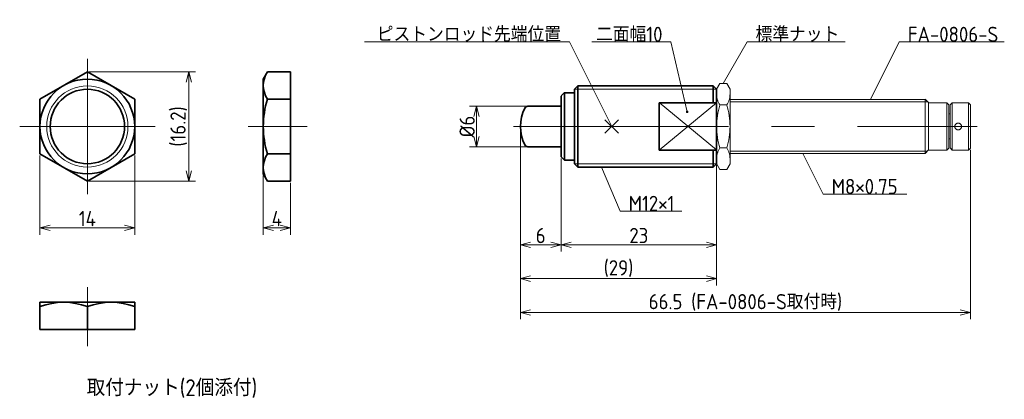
# Model space of a CAD drawing. Header units: millimetres. Extents: x 142 to 288, y 127 to 183.
import ezdxf

# ---------------------------------------------------------------- set-up
doc = ezdxf.new("R2010")
doc.units = ezdxf.units.MM
doc.header["$MEASUREMENT"] = 0
doc.header["$PDMODE"] = 3
doc.header["$PDSIZE"] = 1
doc.linetypes.add('CENTER', pattern=[50.8, 31.75, -6.35, 6.35, -6.35])
doc.linetypes.add('PHANTOM', pattern=[63.5, 31.75, -6.35, 6.35, -6.35, 6.35, -6.35])
doc.layers.get('0').update_dxf_attribs({"plot": 0})
doc.layers.add('図形', color=7, linetype='Continuous', lineweight=35)
doc.layers.add('寸法・文字', color=3, linetype='Continuous', lineweight=18)
doc.layers.get('0').off()
doc.styles.add('Dimension', font='isocp.shx', dxfattribs={"bigfont": 'bigfont.shx'})
doc.dimstyles.new('DXF用', dxfattribs={"dimscale": 0, "dimtxt": 4.5, "dimasz": 3, "dimexe": 2, "dimexo": 0.5, "dimgap": 0.5, "dimtad": 1, "dimdec": 3, "dimdsep": 46, "dimtxsty": 'Dimension', "dimblk": 'OPEN30', "dimcen": 2.5, "dimclrd": 3, "dimclre": 3, "dimclrt": 3, "dimazin": 2, "dimtfac": 1, "dimtdec": 3, "dimtmove": 0, "dimatfit": 3, "dimldrblk": 'OPEN30', "dimfxl": 1, "dimlwd": 18, "dimlwe": 18, "dimarcsym": 0})

# ---------------------------------------------------------------- blocks, each defined once
blk = doc.blocks.new('_Open30')
at = {"color": 0, "linetype": 'ByBlock', "lineweight": -2}
for p, q in [((-1, 0.268), (0, 0)), ((0, 0), (-1, -0.268)), ((0, 0), (-1, 0))]:
    blk.add_line(p, q, dxfattribs=at)
blk = doc.blocks.new('*D1')
at = {"layer": 'Defpoints', "color": 0}
for p in [(152.5, 175.58), (152.5, 159.42), (167.5, 159.42)]:
    blk.add_point(p, dxfattribs=at)
at = {"layer": '寸法・文字', "color": 3, "lineweight": 18}
for p, q in [((152.75, 175.58), (168.5, 175.58)), ((167.5, 174.08), (167.5, 160.92)), ((152.75, 159.42), (168.5, 159.42))]:
    blk.add_line(p, q, dxfattribs=at)
at = {"layer": '寸法・文字', "color": 3, "lineweight": 18, "xscale": 1.5, "yscale": 1.5, "zscale": 1.5}
for p, rotation in [((167.5, 175.58), 90), ((167.5, 159.42), 270)]:
    blk.add_blockref('_Open30', p, dxfattribs=dict(at, rotation=rotation))
at = {"layer": '寸法・文字', "color": 3, "insert": (166.01, 167.5), "char_height": 2.25, "attachment_point": 5, "rotation": 90, "style": 'Dimension'}
blk.add_mtext('(16.2)', dxfattribs=at)
blk = doc.blocks.new('*D2')
at = {"layer": 'Defpoints', "color": 0}
for p in [(145.5, 163.46), (159.5, 163.46), (159.5, 152.5)]:
    blk.add_point(p, dxfattribs=at)
at = {"layer": '寸法・文字', "color": 3, "lineweight": 18}
for p, q in [((145.5, 163.21), (145.5, 151.5)), ((159.5, 163.21), (159.5, 151.5)), ((147, 152.5), (158, 152.5))]:
    blk.add_line(p, q, dxfattribs=at)
at = {"layer": '寸法・文字', "color": 3, "lineweight": 18, "xscale": 1.5, "yscale": 1.5, "zscale": 1.5, "rotation": 180}
blk.add_blockref('_Open30', (145.5, 152.5), dxfattribs=at)
at = {"layer": '寸法・文字', "color": 3, "lineweight": 18, "xscale": 1.5, "yscale": 1.5, "zscale": 1.5}
blk.add_blockref('_Open30', (159.5, 152.5), dxfattribs=at)
at = {"layer": '寸法・文字', "color": 3, "insert": (152.5, 153.88), "char_height": 2.25, "attachment_point": 5, "style": 'Dimension'}
blk.add_mtext('14', dxfattribs=at)
blk = doc.blocks.new('*D3')
at = {"layer": 'Defpoints', "color": 0}
for p in [(178.5, 160.5), (182.5, 159.42), (182.5, 152.5)]:
    blk.add_point(p, dxfattribs=at)
at = {"layer": '寸法・文字', "color": 3, "lineweight": 18}
for p, q in [((178.5, 160.25), (178.5, 151.5)), ((182.5, 159.17), (182.5, 151.5)), ((180, 152.5), (181, 152.5))]:
    blk.add_line(p, q, dxfattribs=at)
at = {"layer": '寸法・文字', "color": 3, "lineweight": 18, "xscale": 1.5, "yscale": 1.5, "zscale": 1.5, "rotation": 180}
blk.add_blockref('_Open30', (178.5, 152.5), dxfattribs=at)
at = {"layer": '寸法・文字', "color": 3, "lineweight": 18, "xscale": 1.5, "yscale": 1.5, "zscale": 1.5}
blk.add_blockref('_Open30', (182.5, 152.5), dxfattribs=at)
at = {"layer": '寸法・文字', "color": 3, "insert": (180.5, 153.88), "char_height": 2.25, "attachment_point": 5, "style": 'Dimension'}
blk.add_mtext('4', dxfattribs=at)
blk = doc.blocks.new('*D10')
at = {"layer": 'Defpoints', "color": 0}
for p in [(217.6, 170.5), (210, 164.5), (217.6, 164.5)]:
    blk.add_point(p, dxfattribs=at)
at = {"layer": '寸法・文字', "color": 3, "lineweight": 18}
for p, q in [((217.35, 170.5), (209, 170.5)), ((210, 169), (210, 166)), ((217.35, 164.5), (209, 164.5))]:
    blk.add_line(p, q, dxfattribs=at)
at = {"layer": '寸法・文字', "color": 3, "lineweight": 18, "xscale": 1.5, "yscale": 1.5, "zscale": 1.5}
for p, rotation in [((210, 170.5), 90), ((210, 164.5), 270)]:
    blk.add_blockref('_Open30', p, dxfattribs=dict(at, rotation=rotation))
at = {"layer": '寸法・文字', "color": 3, "insert": (208.625, 167.5), "char_height": 2.25, "attachment_point": 5, "rotation": 90, "style": 'Dimension'}
blk.add_mtext('%%c6', dxfattribs=at)
blk = doc.blocks.new('*D11')
at = {"layer": 'Defpoints', "color": 0}
for p in [(216.5, 167.5), (222.5, 163), (222.5, 150)]:
    blk.add_point(p, dxfattribs=at)
at = {"layer": '寸法・文字', "color": 3, "lineweight": 18}
for p, q in [((216.5, 167.25), (216.5, 149)), ((222.5, 162.75), (222.5, 149)), ((218, 150), (221, 150))]:
    blk.add_line(p, q, dxfattribs=at)
at = {"layer": '寸法・文字', "color": 3, "lineweight": 18, "xscale": 1.5, "yscale": 1.5, "zscale": 1.5, "rotation": 180}
blk.add_blockref('_Open30', (216.5, 150), dxfattribs=at)
at = {"layer": '寸法・文字', "color": 3, "lineweight": 18, "xscale": 1.5, "yscale": 1.5, "zscale": 1.5}
blk.add_blockref('_Open30', (222.5, 150), dxfattribs=at)
at = {"layer": '寸法・文字', "color": 3, "insert": (219.5, 151.37), "char_height": 2.25, "attachment_point": 5, "style": 'Dimension'}
blk.add_mtext('6', dxfattribs=at)
blk = doc.blocks.new('*D12')
at = {"layer": 'Defpoints', "color": 0}
for p in [(222.5, 163), (245.5, 162), (245.5, 150)]:
    blk.add_point(p, dxfattribs=at)
at = {"layer": '寸法・文字', "color": 3, "lineweight": 18}
for p, q in [((222.5, 162.75), (222.5, 149)), ((245.5, 161.75), (245.5, 149)), ((224, 150), (244, 150))]:
    blk.add_line(p, q, dxfattribs=at)
at = {"layer": '寸法・文字', "color": 3, "lineweight": 18, "xscale": 1.5, "yscale": 1.5, "zscale": 1.5, "rotation": 180}
blk.add_blockref('_Open30', (222.5, 150), dxfattribs=at)
at = {"layer": '寸法・文字', "color": 3, "lineweight": 18, "xscale": 1.5, "yscale": 1.5, "zscale": 1.5}
blk.add_blockref('_Open30', (245.5, 150), dxfattribs=at)
at = {"layer": '寸法・文字', "color": 3, "insert": (234, 151.38), "char_height": 2.25, "attachment_point": 5, "style": 'Dimension'}
blk.add_mtext('23', dxfattribs=at)
blk = doc.blocks.new('*D13')
at = {"layer": 'Defpoints', "color": 0}
for p in [(216.5, 167.5), (245.5, 162.03), (245.5, 145)]:
    blk.add_point(p, dxfattribs=at)
at = {"layer": '寸法・文字', "color": 3, "lineweight": 18}
for p, q in [((216.5, 167.25), (216.5, 144)), ((245.5, 161.78), (245.5, 144)), ((218, 145), (244, 145))]:
    blk.add_line(p, q, dxfattribs=at)
at = {"layer": '寸法・文字', "color": 3, "lineweight": 18, "xscale": 1.5, "yscale": 1.5, "zscale": 1.5, "rotation": 180}
blk.add_blockref('_Open30', (216.5, 145), dxfattribs=at)
at = {"layer": '寸法・文字', "color": 3, "lineweight": 18, "xscale": 1.5, "yscale": 1.5, "zscale": 1.5}
blk.add_blockref('_Open30', (245.5, 145), dxfattribs=at)
at = {"layer": '寸法・文字', "color": 3, "insert": (231, 146.49), "char_height": 2.25, "attachment_point": 5, "style": 'Dimension'}
blk.add_mtext('(29)', dxfattribs=at)
blk = doc.blocks.new('*D14')
at = {"layer": 'Defpoints', "color": 0}
for p in [(216.5, 167.5), (283, 164.3), (283, 140)]:
    blk.add_point(p, dxfattribs=at)
at = {"layer": '寸法・文字', "color": 3, "lineweight": 18}
for p, q in [((216.5, 167.25), (216.5, 139)), ((283, 164.05), (283, 139)), ((218, 140), (281.5, 140))]:
    blk.add_line(p, q, dxfattribs=at)
at = {"layer": '寸法・文字', "color": 3, "lineweight": 18, "xscale": 1.5, "yscale": 1.5, "zscale": 1.5, "rotation": 180}
blk.add_blockref('_Open30', (216.5, 140), dxfattribs=at)
at = {"layer": '寸法・文字', "color": 3, "lineweight": 18, "xscale": 1.5, "yscale": 1.5, "zscale": 1.5}
blk.add_blockref('_Open30', (283, 140), dxfattribs=at)
at = {"layer": '寸法・文字', "color": 3, "insert": (249.75, 141.4875), "char_height": 2.25, "attachment_point": 5, "style": 'Dimension'}
blk.add_mtext('66.5 (FA-0806-S取付時)', dxfattribs=at)

msp = doc.modelspace()

# ---------------------------------------------------------------- linework, layer by layer
at = {"layer": '図形', "color": 3, "linetype": 'CENTER', "lineweight": 18}
for p, q in [((152.5, 177.5), (152.5, 157.5)), ((142.5, 167.5), (162.5, 167.5)), ((176.25, 167.5), (185, 167.5)), ((215.5, 167.5), (284, 167.5)), ((152.5, 143.75), (152.5, 135))]:
    msp.add_line(p, q, dxfattribs=at)
at = {"layer": '図形'}
for p, q in [((179.1252, 175.5829), (178.5, 174.5)), ((179.1252, 175.5829), (182.5, 175.5829)), ((182.5, 175.5829), (182.5, 159.4171)), ((178.5, 174.5), (178.5, 160.5)), ((225, 173.525), (224.5, 173.025)), ((245, 173.5), (225, 173.5)), ((225, 173.5), (225, 167.5)), ((245.5, 173.025), (245, 173.525)), ((245, 173.5), (245, 171)), ((223, 172.525), (222.5, 172.025)), ((222.5, 172), (222.5, 167.5)), ((224.5, 172.5), (223, 172.5)), ((223, 172.5), (223, 167.5)), ((224.5, 173), (224.5, 167.5)), ((245.5, 173), (245.5, 162)), ((245.5, 162), (245.5, 173)), ((179.1252, 171.5415), (182.5, 171.5415)), ((217.6, 170.5), (222.5, 170.5)), ((245.5, 171), (237, 171)), ((237, 171), (237, 167.5)), ((222.5, 163), (222.5, 167.5)), ((223, 162.5), (223, 167.5)), ((224.5, 162), (224.5, 167.5)), ((225, 161.5), (225, 167.5)), ((237, 164), (237, 167.5)), ((222.5, 164.5), (217.6, 164.5)), ((179.1252, 163.4585), (182.5, 163.4585)), ((223, 162.5), (222.5, 163)), ((245.5, 164), (237, 164)), ((245, 161.5), (245, 164)), ((224.5, 162.5), (223, 162.5)), ((225, 161.5), (224.5, 162)), ((245.5, 162), (245, 161.5)), ((179.1252, 159.4171), (178.5, 160.5)), ((245, 161.5), (225, 161.5)), ((179.1252, 159.4171), (182.5, 159.4171)), ((159.5, 141.5), (145.5, 141.5)), ((145.5, 141.5), (145.5, 137.5)), ((159.5, 141.5), (159.5, 137.5)), ((152.5, 140.8748), (152.5, 137.5)), ((159.5, 137.5), (145.5, 137.5))]:
    msp.add_line(p, q, dxfattribs=at)
at = {"layer": '図形', "color": 5, "linetype": 'PHANTOM', "lineweight": 18}
for p, q in [((245.5, 173), (245.975, 173.875)), ((245.975, 173.875), (247, 173.875)), ((247.5, 173.025), (247, 173.875)), ((247.5, 162), (247.5, 173)), ((245.975, 170.7), (247, 170.7)), ((247.5, 171.5), (276.3, 171.5)), ((247.5, 171.125), (276.675, 171.125)), ((276.3, 171.525), (276.8, 171.025)), ((276.3, 163.5), (276.3, 171.5)), ((276.8, 171.025), (276.8, 164)), ((276.8, 171), (279.5, 171)), ((279.5, 164), (279.5, 171)), ((279.5, 171), (279.8, 170.725)), ((279.8, 164.3), (279.8, 170.725)), ((280, 170.7), (280.3, 171)), ((280, 164.325), (280, 170.7)), ((280.3, 171), (280.3, 164)), ((280.3, 171), (282.7, 171)), ((282.7, 164), (282.7, 171)), ((282.7, 171), (283, 170.7)), ((283, 170.7), (283, 164.3)), ((279.8, 169.35), (280, 169.35)), ((279.8, 165.675), (280, 165.675)), ((245.975, 164.325), (247, 164.325)), ((247.5, 163.875), (276.675, 163.875)), ((247.5, 163.5), (276.3, 163.5)), ((276.3, 163.525), (276.8, 164.025)), ((276.8, 164), (279.5, 164)), ((279.5, 164), (279.8, 164.3)), ((280.3, 164), (280, 164.325)), ((280.3, 164), (282.7, 164)), ((282.7, 164), (283, 164.3)), ((245.5, 162.025), (245.975, 161.15)), ((247.5, 162), (247, 161.15)), ((245.975, 161.15), (247, 161.15))]:
    msp.add_line(p, q, dxfattribs=at)
at = {"layer": '図形', "color": 3, "lineweight": 18}
for p, q in [((245.5, 173), (224.5, 173)), ((237, 171.025), (245.5, 164.025)), ((237, 164), (245.5, 171)), ((245.5, 162), (224.5, 162))]:
    msp.add_line(p, q, dxfattribs=at)
at = {"layer": '図形'}
msp.add_lwpolyline([(145.5, 163.4585), (152.5, 159.4171), (159.5, 163.4585), (159.5, 171.5415), (152.5, 175.5829), (145.5, 171.5415)], close=True, dxfattribs=at)
for radius in [7, 5.5]:
    msp.add_circle((152.5, 167.5), radius, dxfattribs=at)
at = {"layer": '図形', "color": 3, "lineweight": 18}
msp.add_circle((152.5, 167.5), 6, dxfattribs=at)
at = {"layer": '図形', "color": 5, "linetype": 'PHANTOM', "lineweight": 18}
msp.add_circle((281.2, 167.5), 0.5, dxfattribs=at)
at = {"layer": '図形'}
for centre, radius, start, end in [((182.0782, 173.5622), 3.5782, 145.615753, 214.384247), ((191.8748, 167.5), 13.3748, 162.412042, 197.587956), ((217.6, 170), 0.5, 90, 152.96875), ((222.5, 167.5), 6, 152.96875, 207.046875), ((217.6, 165), 0.5, 207.046875, 270), ((182.0782, 161.4378), 3.5782, 145.615753, 214.384247), ((149, 131.3908), 10.1092, 69.743842, 110.256158), ((156, 131.3908), 10.1092, 69.743842, 110.256158)]:
    msp.add_arc(centre, radius, start, end, dxfattribs=at)
at = {"layer": '図形', "color": 5, "linetype": 'PHANTOM', "lineweight": 18}
for centre, radius, start, end in [((248.3, 172.275), 2.8, 180, 214.390625), ((244.675, 172.275), 2.8, 325.625, 0), ((256, 167.5), 10.5, 162.421875, 197.59375), ((236.975, 167.5), 10.5, 342.421875, 17.59375), ((248.3, 162.75), 2.8, 145.625, 180), ((244.675, 162.75), 2.8, 0, 34.390625)]:
    msp.add_arc(centre, radius, start, end, dxfattribs=at)
at = {"layer": '図形'}
msp.add_point((230, 167.5), dxfattribs=at)

# ---------------------------------------------------------------- texts
at = {"layer": '寸法・文字', "char_height": 2.25, "style": 'Dimension'}
for s, insert, attachment_point in [('ピストンロッド先端位置', (222.5, 180), 9), ('二面幅10', (237.5, 180), 9), ('標準ナット', (251.25, 180), 7), ('FA-0806-S', (273.75, 180), 7), ('M8×0.75', (262.5, 157.5), 7), ('M12×1', (232.5, 155), 7)]:
    msp.add_mtext(s, dxfattribs=dict(at, insert=insert, attachment_point=attachment_point))
at = {"layer": '寸法・文字', "insert": (165, 128.75), "char_height": 2.5, "width": 38.75, "attachment_point": 5, "style": 'Dimension'}
msp.add_mtext('取付ナット(2個添付)', dxfattribs=at)

# ---------------------------------------------------------------- dimensions: what is measured, and where the dimension line sits
at = {"layer": '寸法・文字'}
for base, p1, p2, text, override, picture, middle in [((167.5, 159.4171), (152.5, 175.5829), (152.5, 159.4171), '(<>)', {"dimscale": 0.5, "dimdec": 1}, '*D1', (167.5, 167.5)), ((210, 164.5), (217.6, 170.5), (217.6, 164.5), '%%c<>', {"dimscale": 0.5}, '*D10', (210, 167.5))]:
    dim = msp.add_linear_dim(base=base, p1=p1, p2=p2, angle=90, text=text, dimstyle='DXF用', override=override, dxfattribs=at)
    dim.commit()
    dim.dimension.update_dxf_attribs({"geometry": picture, "text_midpoint": middle, "dimtype": 160})
for base, p2, text, picture, middle in [((245.5, 145), (245.5, 162.025), '(<>)', '*D13', (231, 145)), ((283, 140), (283, 164.3), '<> (FA-0806-S取付時)', '*D14', (249.75, 140))]:
    dim = msp.add_linear_dim(base=base, p1=(216.5, 167.5), p2=p2, text=text, dimstyle='DXF用', override={"dimscale": 0.5}, dxfattribs=at)
    dim.commit()
    dim.dimension.update_dxf_attribs({"geometry": picture, "text_midpoint": middle, "dimtype": 160})
for base, p1, p2, picture, middle in [((222.5, 150), (216.5, 167.4992), (222.5, 163), '*D11', (219.5, 150)), ((159.5, 152.5), (145.5, 163.4585), (159.5, 163.4585), '*D2', (152.5, 152.5)), ((245.5, 150), (222.5, 163), (245.5, 162), '*D12', (234, 150)), ((182.5, 152.5), (178.5, 160.5), (182.5, 159.4171), '*D3', (180.5, 152.5))]:
    dim = msp.add_linear_dim(base=base, p1=p1, p2=p2, dimstyle='DXF用', override={"dimscale": 0.5}, dxfattribs=at)
    dim.commit()
    dim.dimension.update_dxf_attribs({"geometry": picture, "text_midpoint": middle, "dimtype": 160})

# ---------------------------------------------------------------- leaders
at = {"layer": '寸法・文字', "annotation_type": 0, "has_hookline": 1}
for points, override, hookline_direction, text_width in [([(230, 167.5), (223.75, 180), (222.5, 180)], {"dimscale": 0.5, "dimgap": 0}, 1, 29.0625), ([(241.137, 169.6659), (238.75, 180), (237.5, 180)], {"dimscale": 0.5, "dimgap": 0, "dimldrblk": 'DotSmall'}, 1, 10.4643), ([(246.4875, 173.875), (250, 180), (251.25, 180)], {"dimscale": 0.5, "dimgap": 0}, 0, 13.244), ([(268.25, 171.5), (272.5, 180), (273.75, 180)], {"dimscale": 0.5, "dimgap": 0}, 0, 14.2641), ([(258.25, 163.5), (261.25, 157.5), (262.5, 157.5)], {"dimscale": 0.5, "dimgap": 0}, 0, 11.1182), ([(228.4643, 161.5), (231.25, 155), (232.5, 155)], {"dimscale": 0.5, "dimgap": 0}, 0, 7.875)]:
    msp.add_leader(points, dimstyle='DXF用', override=override, dxfattribs=dict(at, hookline_direction=hookline_direction, text_width=text_width))

doc.saveas('drawing.dxf')
